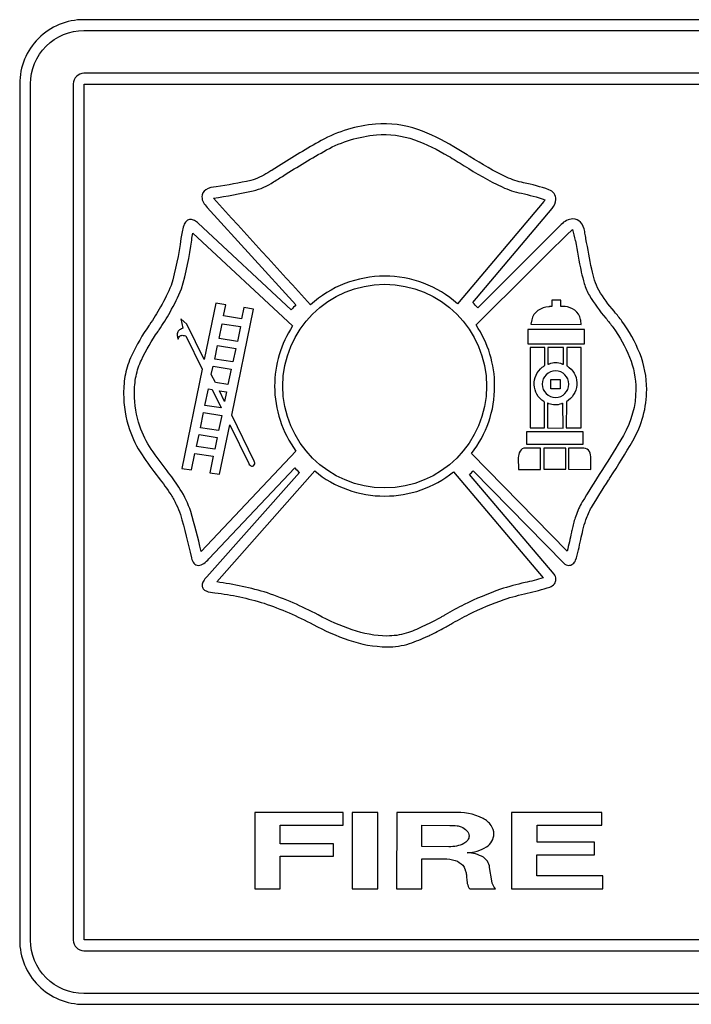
# Model space of a CAD drawing. Extents: x 0.48 to 8.08, y 3.77 to 7.49.
# Tile 1 of 4: x 0.48 to 3.02, y 3.77 to 7.49. Entities that reach past the tile are written whole.
import ezdxf

# ---------------------------------------------------------------- set-up
doc = ezdxf.new("R2010")
doc.units = 0

msp = doc.modelspace()

# ---------------------------------------------------------------- linework, layer by layer
for points in [[(7.839862, 7.492553), (0.724982, 7.492553, 0.414999), (0.482428, 7.25), (0.482428, 4.015964, 0.415998), (0.724982, 3.77341), (7.839862, 3.77341, 0.414999), (8.082415, 4.015964), (8.082415, 7.25, 0.413999)], [(8.041667, 4.015964, -0.414664), (7.839862, 3.81416), (0.724982, 3.81416, -0.415867), (0.523176, 4.015964), (0.523176, 7.25, -0.414666), (0.724982, 7.451803), (7.839862, 7.451803, -0.413462), (8.041667, 7.25)], [(7.839862, 7.290101), (0.724982, 7.290101, 0.411287), (0.684878, 7.25), (0.684878, 4.015964, 0.423371), (0.724982, 3.975861), (7.839862, 3.975861, 0.411281), (7.879964, 4.015964), (7.879964, 7.25, 0.411288)], [(1.006776, 5.762938, -0.025473), (1.053857, 5.697457, -0.017422), (1.073773, 5.661358, -0.042364), (1.089533, 5.623671, -0.008942), (1.131258, 5.460453, 0.000125), (1.131728, 5.458506, 0.10764), (1.140199, 5.439572, 0.238057), (1.157467, 5.431144, 0.15125), (1.177567, 5.438677, 0.05159), (1.197056, 5.456226), (1.521729, 5.799912, 0.014333), (1.53851, 5.782156), (1.188583, 5.387815, 0.048257), (1.176588, 5.371913, 0.131758), (1.171312, 5.355401, 0.171623), (1.17548, 5.34263, 0.123363), (1.186444, 5.334593, 0.084558), (1.219536, 5.328199, -0.044487), (1.40525, 5.288292, -0.039471), (1.590804, 5.207828, 0.038498), (1.725081, 5.149171, 0.080833), (1.869378, 5.123619, 0.080234), (1.955065, 5.13616, 0.018612), (2.023325, 5.163524, -0.000232), (2.03076, 5.16715, 0.014059), (2.087836, 5.196265, -0.0003), (2.092983, 5.1992, 0.00252), (2.109993, 5.208968, -0.016162), (2.179228, 5.246922, -0.030033), (2.312322, 5.302465, -0.031781), (2.399481, 5.326082, 0.023266), (2.484354, 5.349375, 0.147464), (2.501561, 5.36149, 0.164824), (2.50765, 5.379346, 0.175742), (2.500482, 5.398729), (2.181021, 5.774501, 0.017327), (2.195029, 5.788508), (2.536975, 5.439776, 0.201582), (2.556196, 5.431306, 0.167073), (2.571674, 5.436639, 0.137468), (2.581774, 5.450526, 0.022729), (2.601304, 5.529028, -0.011666), (2.609468, 5.563892, -0.021451), (2.620872, 5.6038, -0.051343), (2.641724, 5.649894, -0.006722), (2.70656, 5.753791, 0.000003), (2.708026, 5.756096, -0.000038), (2.712738, 5.763493, 0.011903), (2.79779, 5.901876, 0.131717), (2.850246, 6.096035, 0.093443), (2.824059, 6.232531, 0.063464), (2.756572, 6.353879, 0.013681), (2.729164, 6.388826, -0.00005), (2.727251, 6.391179), (2.727172, 6.391277, -0.040217), (2.669582, 6.470501, -0.05525), (2.65323, 6.508821, -0.02003), (2.642864, 6.549826, -0.00835), (2.621033, 6.665314, 0.00005), (2.620175, 6.670151, -0.001644), (2.61631, 6.692189, 0.146427), (2.600039, 6.727961, 0.210159), (2.571672, 6.739912, 0.11575), (2.547461, 6.733743, 0.079849), (2.527037, 6.718899), (2.212133, 6.403885, 0.015314), (2.193564, 6.424571), (2.493151, 6.778843, 0.176381), (2.50716, 6.813862, 0.154399), (2.500604, 6.835545, 0.152567), (2.480608, 6.850511, 0.031062), (2.385631, 6.876735, -0.055694), (2.320958, 6.897746, -0.031083), (2.183742, 6.97489, 0.000003), (2.182322, 6.975767, -0.000234), (2.172719, 6.981708, 0.006471), (2.121883, 7.012581, 0.048789), (1.986508, 7.077732, 0.10253), (1.826368, 7.097931, 0.104776), (1.621267, 7.036199, 0.015076), (1.459914, 6.939523, -0.000003), (1.457707, 6.938142, -0.001463), (1.433999, 6.923376, 0.000543), (1.419749, 6.914525, -0.084009), (1.354911, 6.885529, -0.022058), (1.224747, 6.86175, 0.119758), (1.185284, 6.849921, 0.265124), (1.1705, 6.82331, 0.120615), (1.176161, 6.802582, 0.064597), (1.189886, 6.783564), (1.525315, 6.415775, 0.019747), (1.508044, 6.396064), (1.15649, 6.723622, 0.062509), (1.142725, 6.734068, 0.127402), (1.127981, 6.738282, 0.199333), (1.112359, 6.731991, 0.108115), (1.102098, 6.715439, 0.05717), (1.091489, 6.665475, -0.040306), (1.054021, 6.488746, -0.033272), (1.01476, 6.407793, -0.016974), (0.972392, 6.340037, 0.000008), (0.971426, 6.338568), (0.971383, 6.338503, 0.043298), (0.904633, 6.223407, 0.057673), (0.881665, 6.154019, 0.046744), (0.874821, 6.080724, 0.078915), (0.896976, 5.944063, 0.063545), (0.944544, 5.849167, 0.019572), (1.005437, 5.764693, -0.000012)], [(1.214117, 6.818493, 0.018708), (1.363943, 6.845842, 0.084496), (1.441239, 6.879899, 0.002533), (1.460349, 6.89175, -0.002506), (1.479357, 6.90354, -0.014599), (1.640829, 7.00041, -0.10465), (1.829656, 7.057224, -0.1051), (1.972951, 7.039226, -0.049289), (2.101246, 6.977294, -0.005475), (2.160717, 6.941125, 0.031922), (2.303836, 6.860664, 0.053938), (2.376896, 6.836669, -0.033559), (2.465837, 6.812318, -0.084314), (2.464756, 6.809385, -0.050172), (2.461954, 6.805261), (2.135658, 6.419903, 0.183177), (1.860712, 6.523828, 0.187675), (1.580829, 6.415315, 0.000018)], [(2.569804, 6.700668, -0.011324), (2.580722, 6.658281), (2.580818, 6.657747, 0.007588), (2.602957, 6.541119, -0.000036), (2.603346, 6.539403, 0.020831), (2.614533, 6.495863, 0.053399), (2.634015, 6.450426, 0.041222), (2.695395, 6.365636, -0.000001), (2.695604, 6.365381, -0.012677), (2.723311, 6.330092, -0.063165), (2.785804, 6.217872, -0.093514), (2.809253, 6.096124, -0.131365), (2.76231, 5.922325, -0.010797), (2.683336, 5.793466, 0.000163), (2.673546, 5.777993, 0.008771), (2.606661, 5.67089, 0.05175), (2.582131, 5.616721, 0.025533), (2.569601, 5.572964, 0.002744), (2.567497, 5.563486, -0.000925), (2.565896, 5.5562, -0.010216), (2.549661, 5.485269), (2.188776, 5.853689, 0.167252), (2.276128, 6.108476, 0.149301), (2.205894, 6.339621), (2.205894, 6.339621, -0.001167)], [(0.921706, 6.146412, -0.056393), (0.941999, 6.206933, -0.042459), (1.00474, 6.314955, 0.000005), (1.005529, 6.316153, -0.000102), (1.00861, 6.320844, 0.017304), (1.050354, 6.387789, 0.033724), (1.092883, 6.476187, 0.040294), (1.13206, 6.660222, -0.026677), (1.136471, 6.686512), (1.512887, 6.335561, 0.145116), (1.445299, 6.108476, 0.160133), (1.525592, 5.862862), (1.167529, 5.484387, 0.010151), (1.128707, 5.635249, 0.056434), (1.088824, 5.718531, 0.026094), (1.044709, 5.780872, -0.000246), (1.039411, 5.787874, -0.019009), (0.979543, 5.870407, -0.064659), (0.935822, 5.956908, -0.078897), (0.915704, 6.080775, -0.046751)], [(1.860712, 6.493208, -0.414054), (2.245504, 6.108476, -0.414054), (1.860712, 5.723743, -0.414054), (1.475924, 6.108476, -0.414054)], [(1.088179, 6.29826, -0.131635), (1.093172, 6.300097, -0.052488), (1.099507, 6.300184, -0.035709), (1.109637, 6.298527, 0.007892), (1.110381, 6.298364), (1.172038, 6.173039), (1.095024, 5.797254), (1.13139, 5.791761), (1.144403, 5.854282), (1.21346, 5.843639), (1.200317, 5.780844), (1.23735, 5.77536), (1.275722, 5.962642), (1.347203, 5.816717, 0.090813), (1.35231, 5.809513, 0.364566), (1.365085, 5.807925, 0.173355), (1.37011, 5.814391, 0.107039), (1.370225, 5.818842, 0.065142), (1.368307, 5.824672), (1.283097, 5.998328), (1.36549, 6.399722), (1.328861, 6.405617), (1.320386, 6.362718), (1.251462, 6.373364), (1.260481, 6.415862), (1.223319, 6.42175), (1.179557, 6.208456), (1.113554, 6.342665), (1.090615, 6.362774), (1.098247, 6.327342, -0.002253), (1.097975, 6.327218, 0.03341), (1.089085, 6.322515, 0.042964), (1.083404, 6.31831, 0.095944), (1.079414, 6.313314, 0.118429), (1.077605, 6.29915, 0.080004), (1.080265, 6.286182, -0.041935), (1.083627, 6.2925, -0.069902)], [(2.600299, 6.360711, 0.182009), (2.578868, 6.394988, 0.148075), (2.541814, 6.409046, 0.005268), (2.537496, 6.409139, -0.019353), (2.526533, 6.409575), (2.526226, 6.432803), (2.491812, 6.432803), (2.491812, 6.409046, -0.017531), (2.482973, 6.408588, 0.002944), (2.480236, 6.408504, 0.135261), (2.439168, 6.393976, 0.195589), (2.416503, 6.359021), (2.413264, 6.341999), (2.602458, 6.341787, 0.036895)], [(2.455935, 6.179489, -0.013482), (2.465504, 6.186664), (2.465186, 6.254461), (2.410711, 6.254461), (2.410108, 5.951218), (2.464442, 5.951065), (2.464442, 6.048329), (2.461444, 6.050314, -0.512828)], [(2.529974, 6.192649, 0.059317), (2.531854, 6.191799, 0.018104), (2.533887, 6.191228, -0.022776), (2.535837, 6.190671), (2.536021, 6.254221), (2.477353, 6.254221), (2.477201, 6.191426, -0.054543), (2.479009, 6.19181, 0.107056), (2.483061, 6.193107, -0.106614), (2.505762, 6.1975, -0.125333)], [(2.60256, 6.254524), (2.548087, 6.254524), (2.54816, 6.185661, 0.000005), (2.548411, 6.185475, -0.006337), (2.557262, 6.178792, -0.258931), (2.586077, 6.112198, -0.229819), (2.547785, 6.049157), (2.546289, 5.950368), (2.602258, 5.950368)], [(2.556479, 6.115836, 0.41251), (2.506028, 6.166289, 0.412526), (2.455578, 6.115836, 0.412527), (2.506028, 6.065386, 0.412511)], [(2.481242, 6.042097, 0.042969), (2.47733, 6.043516, -0.014019), (2.475535, 6.044082), (2.475804, 5.950337), (2.534472, 5.949929), (2.534021, 6.043625, -0.013956), (2.531688, 6.042887, 0.028598), (2.528001, 6.041642, -0.108779), (2.504397, 6.037574, -0.104448)], [(2.449524, 5.793251), (2.449524, 5.874294), (2.392661, 5.874678, 0.273258), (2.371842, 5.862647, 0.132325), (2.365506, 5.838103), (2.365657, 5.793631)], [(2.554429, 5.873808), (2.554729, 5.794433), (2.639292, 5.794139), (2.639689, 5.835118, 0.119311), (2.633832, 5.861176, 0.289764), (2.612722, 5.874243)], [(2.459132, 5.384343, -0.020036), (2.390836, 5.366168, 0.029506), (2.298542, 5.341114, 0.029767), (2.161069, 5.283593, 0.018254), (2.089597, 5.244421, 0.0027), (2.078249, 5.238013, -0.003175), (2.067717, 5.232071, -0.012056), (2.004186, 5.199956, -0.035325), (1.942243, 5.175078, -0.075193), (1.869362, 5.164492, -0.081004), (1.738088, 5.187959, -0.038333), (1.609594, 5.244244, 0.038577), (1.417768, 5.32735, 0.043104), (1.226296, 5.368639), (1.596533, 5.787874, 0.174368), (1.860712, 5.693124, 0.171147), (2.120128, 5.784168)], [(2.25716, 4.289679, 0.112465), (2.24891, 4.314049, 0.099793), (2.233714, 4.328596, 0.131229), (2.172626, 4.345933, 0.132697), (2.245358, 4.368377, 0.253503), (2.273204, 4.416822, 0.154682), (2.262714, 4.449242, 0.113795), (2.232324, 4.475629, 0.133345), (2.118321, 4.497736), (1.906051, 4.497736), (1.905432, 4.209151), (2.001078, 4.209151), (2.001697, 4.323206), (2.085001, 4.323206, -0.085588), (2.127576, 4.316702, -0.124514), (2.155342, 4.298932, -0.082151), (2.160641, 4.291606, -0.0295), (2.163973, 4.283682, 0.005389), (2.165215, 4.280436, -0.060338), (2.168894, 4.266032, -0.020388), (2.170183, 4.251305, 0.042426), (2.172693, 4.22991, 0.112652), (2.182499, 4.209151), (2.279375, 4.209151, -0.140899), (2.265182, 4.239983)], [(2.103507, 4.368661), (2.001078, 4.369433), (2.001078, 4.449576), (2.107217, 4.44919, -0.037169), (2.134288, 4.447747, -0.059828), (2.149792, 4.443412, -0.116472), (2.17131, 4.42858, -0.180684), (2.179408, 4.409124, -0.15541), (2.174318, 4.393535, -0.111571), (2.159508, 4.380655, -0.126698)]]:
    msp.add_lwpolyline(points, format="xyb", close=True)
for points in [[(7.839215, 4.01661), (0.725628, 4.01661), (0.725628, 7.249353), (7.839215, 7.249353)], [(1.246947, 6.344172), (1.315732, 6.333661), (1.304367, 6.27755), (1.235303, 6.288322)], [(2.614831, 6.322008), (2.401097, 6.322561), (2.401097, 6.267915), (2.615139, 6.267915)], [(1.229347, 6.261644), (1.298542, 6.250869), (1.28736, 6.200058), (1.219119, 6.210439)], [(1.212493, 6.183286), (1.281011, 6.1725), (1.269001, 6.114342), (1.221383, 6.121542), (1.205968, 6.152907)], [(2.523769, 6.097765), (2.487665, 6.097765), (2.487665, 6.133285), (2.523769, 6.133285)], [(1.194983, 6.097801), (1.208962, 6.095322), (1.243147, 6.026136), (1.182094, 6.035825)], [(1.256357, 6.050831), (1.236464, 6.09121), (1.263999, 6.087058)], [(1.245269, 5.997907), (1.233381, 5.940429), (1.164861, 5.951211), (1.176612, 6.008692)], [(1.219226, 5.870296), (1.150176, 5.880661), (1.159572, 5.925208), (1.228219, 5.914692)], [(2.610596, 5.936268), (2.396708, 5.936046), (2.396399, 5.889246), (2.610287, 5.889543)], [(2.461496, 5.794306), (2.544717, 5.794306), (2.544717, 5.874129), (2.461496, 5.874129)], [(1.37044, 4.209151), (1.466087, 4.209151), (1.466087, 4.33245), (1.667864, 4.33245), (1.667864, 4.379839), (1.466087, 4.379839), (1.466087, 4.449576), (1.703654, 4.449576), (1.703654, 4.497736), (1.37044, 4.497736)], [(1.738214, 4.209151), (1.83509, 4.209151), (1.83509, 4.497736), (1.738214, 4.497736)], [(2.43549, 4.337839), (2.653311, 4.337839), (2.653311, 4.385614), (2.43611, 4.385614), (2.43611, 4.449576), (2.681079, 4.449576), (2.681079, 4.497736), (2.339844, 4.497736), (2.339844, 4.209151), (2.684781, 4.209151), (2.684781, 4.258858), (2.43549, 4.258858)]]:
    msp.add_lwpolyline(points, close=True)

doc.saveas('drawing.dxf')
